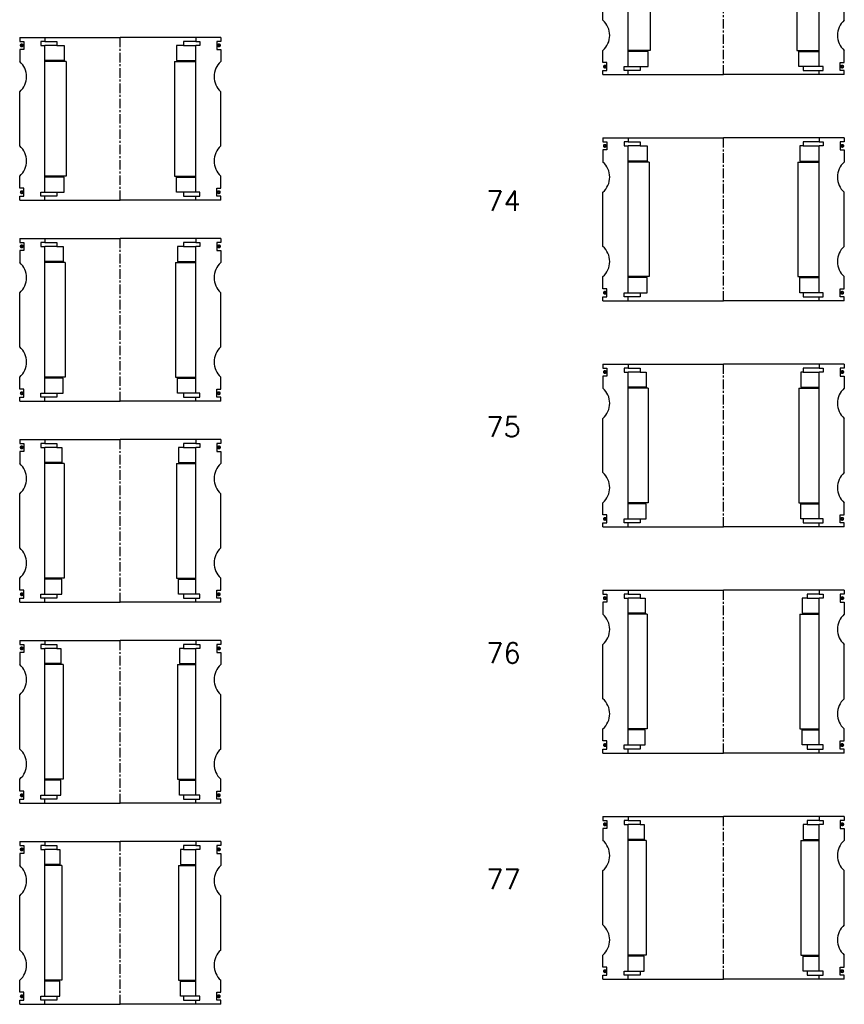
# Model space of a CAD drawing. Extents: x -2018 to 705, y -3434 to 3626.
# Tile 9 of 29: x -650 to -240, y -971 to -481. Entities that reach past the tile are written whole.
import ezdxf

# ---------------------------------------------------------------- set-up
doc = ezdxf.new("R2010")
doc.units = 0
doc.header["$LTSCALE"] = 0.15
doc.linetypes.add('CENTER', pattern=[50.8, 31.75, -6.35, 6.35, -6.35])
doc.layers.get('0').update_dxf_attribs({"linetype": 'CONTINUOUS'})
doc.layers.add('CENTER', color=9, linetype='CENTER')
doc.styles.add('ROMANS', font='romans')

# ---------------------------------------------------------------- blocks, each defined once
blk = doc.blocks.new('6S054B')
for p, q in [((-50, 40.5), (-37.5, 40.5)), ((-50, 40.5), (-50, 38.5)), ((-37.5, 40.5), (0, 40.5)), ((-37.5, 40.5), (-37.5, 38.5)), ((37.5, 40.5), (0, 40.5)), ((37.5, 40.5), (37.5, 38.5)), ((50, 40.5), (37.5, 40.5)), ((50, 40.5), (50, 38.5)), ((-50, 38.5), (-48, 38.5)), ((-48, 34.5), (-50, 34.5)), ((-50, 34.5), (-50, 28.5)), ((-48, 38.5), (-48, 34.5)), ((-37.5, 38.5), (-39.5, 38.5)), ((-39.5, 38.5), (-39.5, 36.5)), ((-39.5, 36.5), (-37.5, 36.5)), ((-37.5, 38.5), (-31.5, 38.5)), ((-37.5, -36.5), (-37.5, 36.5)), ((-31.5, 36.5), (-37.5, 36.5)), ((-31.5, 38.5), (-31.5, 36.5)), ((-31.5, 36.5), (-28, 36.5)), ((-28, 36.5), (-28, 29)), ((31.5, 36.5), (28, 36.5)), ((28, 36.5), (28, 29)), ((37.5, 38.5), (31.5, 38.5)), ((31.5, 38.5), (31.5, 36.5)), ((31.5, 36.5), (37.5, 36.5)), ((37.5, 38.5), (39.5, 38.5)), ((39.5, 36.5), (37.5, 36.5)), ((37.5, -36.5), (37.5, 36.5)), ((39.5, 38.5), (39.5, 36.5)), ((50, 38.5), (48, 38.5)), ((48, 38.5), (48, 34.5)), ((48, 34.5), (50, 34.5)), ((50, 34.5), (50, 28.5)), ((-28, 29), (-37.5, 29)), ((-27, 28.5), (-37.5, 28.5)), ((-27, 28.5), (-27, -28.5)), ((27, 28.5), (27, -28.5)), ((27, 28.5), (37.5, 28.5)), ((28, 29), (37.5, 29)), ((-50, -13.5), (-50, 13.5)), ((50, -13.5), (50, 13.5)), ((-50, -34.5), (-50, -28.5)), ((-27, -28.5), (-37.5, -28.5)), ((-28, -29), (-37.5, -29)), ((-28, -36.5), (-28, -29)), ((27, -28.5), (37.5, -28.5)), ((28, -36.5), (28, -29)), ((28, -29), (37.5, -29)), ((50, -34.5), (50, -28.5)), ((-48, -34.5), (-50, -34.5)), ((-50, -40.5), (-50, -38.5)), ((-50, -38.5), (-48, -38.5)), ((-48, -38.5), (-48, -34.5)), ((-39.5, -38.5), (-39.5, -36.5)), ((-39.5, -36.5), (-37.5, -36.5)), ((-37.5, -38.5), (-39.5, -38.5)), ((-37.5, -36.5), (-31.5, -36.5)), ((-37.5, -40.5), (-37.5, -38.5)), ((-31.5, -38.5), (-37.5, -38.5)), ((-31.5, -36.5), (-31.5, -38.5)), ((-31.5, -36.5), (-28, -36.5)), ((31.5, -36.5), (28, -36.5)), ((37.5, -36.5), (31.5, -36.5)), ((31.5, -36.5), (31.5, -38.5)), ((31.5, -38.5), (37.5, -38.5)), ((39.5, -36.5), (37.5, -36.5)), ((37.5, -40.5), (37.5, -38.5)), ((37.5, -38.5), (39.5, -38.5)), ((39.5, -38.5), (39.5, -36.5)), ((48, -38.5), (48, -34.5)), ((48, -34.5), (50, -34.5)), ((50, -38.5), (48, -38.5)), ((50, -40.5), (50, -38.5)), ((-50, -40.5), (-37.5, -40.5)), ((-37.5, -40.5), (0, -40.5)), ((37.5, -40.5), (0, -40.5)), ((50, -40.5), (37.5, -40.5))]:
    blk.add_line(p, q)
at = {"const_width": 0.95}
for points in [[(-48.51, 36.54, -1), (-49.56, 36.54, -1)], [(48.51, 36.54, 1), (49.56, 36.54, 1)], [(-48.45, -36.52, -1), (-49.5, -36.52, -1)], [(48.45, -36.52, 1), (49.5, -36.52, 1)]]:
    blk.add_lwpolyline(points, format="xyb", close=True, dxfattribs=at)
for centre, start, end in [((-56.61, 21), 311.4096, 48.5904), ((56.61, 21), 131.4096, 228.5904), ((-56.61, -21), 311.4096, 48.5904), ((56.61, -21), 131.4096, 228.5904)]:
    blk.add_arc(centre, 10, start, end)
at = {"layer": 'CENTER'}
blk.add_line((0, -40.5), (0, 40.5), dxfattribs=at)
blk = doc.blocks.new('6S055B')
for p, q in [((-50, 40.5), (-37.5, 40.5)), ((-50, 40.5), (-50, 38.5)), ((-37.5, 40.5), (0, 40.5)), ((-37.5, 40.5), (-37.5, 38.5)), ((37.5, 40.5), (0, 40.5)), ((37.5, 40.5), (37.5, 38.5)), ((50, 40.5), (37.5, 40.5)), ((50, 40.5), (50, 38.5)), ((-50, 38.5), (-48, 38.5)), ((-48, 34.5), (-50, 34.5)), ((-50, 34.5), (-50, 28.5)), ((-48, 38.5), (-48, 34.5)), ((-37.5, 38.5), (-39.5, 38.5)), ((-39.5, 38.5), (-39.5, 36.5)), ((-39.5, 36.5), (-37.5, 36.5)), ((-37.5, 38.5), (-31.5, 38.5)), ((-37.5, -36.5), (-37.5, 36.5)), ((-31.5, 36.5), (-37.5, 36.5)), ((-31.5, 38.5), (-31.5, 36.5)), ((-31.5, 36.5), (-28.5, 36.5)), ((-28.5, 36.5), (-28.5, 29)), ((31.5, 36.5), (28.5, 36.5)), ((28.5, 36.5), (28.5, 29)), ((37.5, 38.5), (31.5, 38.5)), ((31.5, 38.5), (31.5, 36.5)), ((31.5, 36.5), (37.5, 36.5)), ((37.5, 38.5), (39.5, 38.5)), ((39.5, 36.5), (37.5, 36.5)), ((37.5, -36.5), (37.5, 36.5)), ((39.5, 38.5), (39.5, 36.5)), ((50, 38.5), (48, 38.5)), ((48, 38.5), (48, 34.5)), ((48, 34.5), (50, 34.5)), ((50, 34.5), (50, 28.5)), ((-28.5, 29), (-37.5, 29)), ((-27.5, 28.5), (-37.5, 28.5)), ((-27.5, 28.5), (-27.5, -28.5)), ((27.5, 28.5), (27.5, -28.5)), ((27.5, 28.5), (37.5, 28.5)), ((28.5, 29), (37.5, 29)), ((-50, -13.5), (-50, 13.5)), ((50, -13.5), (50, 13.5)), ((-50, -34.5), (-50, -28.5)), ((-27.5, -28.5), (-37.5, -28.5)), ((-28.5, -29), (-37.5, -29)), ((-28.5, -36.5), (-28.5, -29)), ((27.5, -28.5), (37.5, -28.5)), ((28.5, -36.5), (28.5, -29)), ((28.5, -29), (37.5, -29)), ((50, -34.5), (50, -28.5)), ((-48, -34.5), (-50, -34.5)), ((-50, -40.5), (-50, -38.5)), ((-50, -38.5), (-48, -38.5)), ((-48, -38.5), (-48, -34.5)), ((-39.5, -38.5), (-39.5, -36.5)), ((-39.5, -36.5), (-37.5, -36.5)), ((-37.5, -38.5), (-39.5, -38.5)), ((-37.5, -36.5), (-31.5, -36.5)), ((-37.5, -40.5), (-37.5, -38.5)), ((-31.5, -38.5), (-37.5, -38.5)), ((-31.5, -36.5), (-31.5, -38.5)), ((-31.5, -36.5), (-28.5, -36.5)), ((31.5, -36.5), (28.5, -36.5)), ((37.5, -36.5), (31.5, -36.5)), ((31.5, -36.5), (31.5, -38.5)), ((31.5, -38.5), (37.5, -38.5)), ((39.5, -36.5), (37.5, -36.5)), ((37.5, -40.5), (37.5, -38.5)), ((37.5, -38.5), (39.5, -38.5)), ((39.5, -38.5), (39.5, -36.5)), ((48, -38.5), (48, -34.5)), ((48, -34.5), (50, -34.5)), ((50, -38.5), (48, -38.5)), ((50, -40.5), (50, -38.5)), ((-50, -40.5), (-37.5, -40.5)), ((-37.5, -40.5), (0, -40.5)), ((37.5, -40.5), (0, -40.5)), ((50, -40.5), (37.5, -40.5))]:
    blk.add_line(p, q)
at = {"const_width": 0.95}
for points in [[(-48.51, 36.54, -1), (-49.56, 36.54, -1)], [(48.51, 36.54, 1), (49.56, 36.54, 1)], [(-48.45, -36.52, -1), (-49.5, -36.52, -1)], [(48.45, -36.52, 1), (49.5, -36.52, 1)]]:
    blk.add_lwpolyline(points, format="xyb", close=True, dxfattribs=at)
for centre, start, end in [((-56.61, 21), 311.4096, 48.5904), ((56.61, 21), 131.4096, 228.5904), ((-56.61, -21), 311.4096, 48.5904), ((56.61, -21), 131.4096, 228.5904)]:
    blk.add_arc(centre, 10, start, end)
at = {"layer": 'CENTER'}
blk.add_line((0, -40.5), (0, 40.5), dxfattribs=at)
blk = doc.blocks.new('6S077B')
for p, q in [((-60, 40.5), (-47.5, 40.5)), ((-60, 40.5), (-60, 38.5)), ((-47.5, 40.5), (0, 40.5)), ((-47.5, 40.5), (-47.5, 38.5)), ((47.5, 40.5), (0, 40.5)), ((47.5, 40.5), (47.5, 38.5)), ((60, 40.5), (47.5, 40.5)), ((60, 40.5), (60, 38.5)), ((-60, 38.5), (-58, 38.5)), ((-58, 34.5), (-60, 34.5)), ((-60, 34.5), (-60, 28.5)), ((-58, 38.5), (-58, 34.5)), ((-47.5, 38.5), (-49.5, 38.5)), ((-49.5, 38.5), (-49.5, 36.5)), ((-49.5, 36.5), (-47.5, 36.5)), ((-47.5, 38.5), (-41.5, 38.5)), ((-47.5, -36.5), (-47.5, 36.5)), ((-41.5, 36.5), (-47.5, 36.5)), ((-41.5, 38.5), (-41.5, 36.5)), ((-41.5, 36.5), (-39.5, 36.5)), ((-39.5, 36.5), (-39.5, 29)), ((41.5, 36.5), (39.5, 36.5)), ((39.5, 36.5), (39.5, 29)), ((47.5, 38.5), (41.5, 38.5)), ((41.5, 38.5), (41.5, 36.5)), ((41.5, 36.5), (47.5, 36.5)), ((47.5, 38.5), (49.5, 38.5)), ((49.5, 36.5), (47.5, 36.5)), ((47.5, -36.5), (47.5, 36.5)), ((49.5, 38.5), (49.5, 36.5)), ((60, 38.5), (58, 38.5)), ((58, 38.5), (58, 34.5)), ((58, 34.5), (60, 34.5)), ((60, 34.5), (60, 28.5)), ((-39.5, 29), (-47.5, 29)), ((-38.5, 28.5), (-47.5, 28.5)), ((-38.5, 28.5), (-38.5, -28.5)), ((38.5, 28.5), (38.5, -28.5)), ((38.5, 28.5), (47.5, 28.5)), ((39.5, 29), (47.5, 29)), ((-60, -13.5), (-60, 13.5)), ((60, -13.5), (60, 13.5)), ((-60, -34.5), (-60, -28.5)), ((-38.5, -28.5), (-47.5, -28.5)), ((-39.5, -29), (-47.5, -29)), ((-39.5, -36.5), (-39.5, -29)), ((38.5, -28.5), (47.5, -28.5)), ((39.5, -36.5), (39.5, -29)), ((39.5, -29), (47.5, -29)), ((60, -34.5), (60, -28.5)), ((-58, -34.5), (-60, -34.5)), ((-60, -40.5), (-60, -38.5)), ((-60, -38.5), (-58, -38.5)), ((-58, -38.5), (-58, -34.5)), ((-49.5, -38.5), (-49.5, -36.5)), ((-49.5, -36.5), (-47.5, -36.5)), ((-47.5, -38.5), (-49.5, -38.5)), ((-47.5, -36.5), (-41.5, -36.5)), ((-47.5, -40.5), (-47.5, -38.5)), ((-41.5, -38.5), (-47.5, -38.5)), ((-41.5, -36.5), (-41.5, -38.5)), ((-41.5, -36.5), (-39.5, -36.5)), ((41.5, -36.5), (39.5, -36.5)), ((47.5, -36.5), (41.5, -36.5)), ((41.5, -36.5), (41.5, -38.5)), ((41.5, -38.5), (47.5, -38.5)), ((49.5, -36.5), (47.5, -36.5)), ((47.5, -40.5), (47.5, -38.5)), ((47.5, -38.5), (49.5, -38.5)), ((49.5, -38.5), (49.5, -36.5)), ((58, -38.5), (58, -34.5)), ((58, -34.5), (60, -34.5)), ((60, -38.5), (58, -38.5)), ((60, -40.5), (60, -38.5)), ((-60, -40.5), (-47.5, -40.5)), ((-47.5, -40.5), (0, -40.5)), ((47.5, -40.5), (0, -40.5)), ((60, -40.5), (47.5, -40.5))]:
    blk.add_line(p, q)
at = {"const_width": 0.95}
for points in [[(-58.51, 36.54, -1), (-59.56, 36.54, -1)], [(58.51, 36.54, 1), (59.56, 36.54, 1)], [(-58.45, -36.52, -1), (-59.5, -36.52, -1)], [(58.45, -36.52, 1), (59.5, -36.52, 1)]]:
    blk.add_lwpolyline(points, format="xyb", close=True, dxfattribs=at)
for centre, start, end in [((-66.61, 21), 311.4096, 48.5904), ((66.61, 21), 131.4096, 228.5904), ((-66.61, -21), 311.4096, 48.5904), ((66.61, -21), 131.4096, 228.5904)]:
    blk.add_arc(centre, 10, start, end)
at = {"layer": 'CENTER'}
blk.add_line((0, -40.5), (0, 40.5), dxfattribs=at)
blk = doc.blocks.new('6S076B')
for p, q in [((-60, 40.5), (-47.5, 40.5)), ((-60, 40.5), (-60, 38.5)), ((-47.5, 40.5), (0, 40.5)), ((-47.5, 40.5), (-47.5, 38.5)), ((47.5, 40.5), (0, 40.5)), ((47.5, 40.5), (47.5, 38.5)), ((60, 40.5), (47.5, 40.5)), ((60, 40.5), (60, 38.5)), ((-60, 38.5), (-58, 38.5)), ((-58, 34.5), (-60, 34.5)), ((-60, 34.5), (-60, 28.5)), ((-58, 38.5), (-58, 34.5)), ((-47.5, 38.5), (-49.5, 38.5)), ((-49.5, 38.5), (-49.5, 36.5)), ((-49.5, 36.5), (-47.5, 36.5)), ((-47.5, 38.5), (-41.5, 38.5)), ((-47.5, -36.5), (-47.5, 36.5)), ((-41.5, 36.5), (-47.5, 36.5)), ((-41.5, 38.5), (-41.5, 36.5)), ((-41.5, 36.5), (-39, 36.5)), ((-39, 36.5), (-39, 29)), ((41.5, 36.5), (39, 36.5)), ((39, 36.5), (39, 29)), ((47.5, 38.5), (41.5, 38.5)), ((41.5, 38.5), (41.5, 36.5)), ((41.5, 36.5), (47.5, 36.5)), ((47.5, 38.5), (49.5, 38.5)), ((49.5, 36.5), (47.5, 36.5)), ((47.5, -36.5), (47.5, 36.5)), ((49.5, 38.5), (49.5, 36.5)), ((60, 38.5), (58, 38.5)), ((58, 38.5), (58, 34.5)), ((58, 34.5), (60, 34.5)), ((60, 34.5), (60, 28.5)), ((-39, 29), (-47.5, 29)), ((-38, 28.5), (-47.5, 28.5)), ((-38, 28.5), (-38, -28.5)), ((38, 28.5), (38, -28.5)), ((38, 28.5), (47.5, 28.5)), ((39, 29), (47.5, 29)), ((-60, -13.5), (-60, 13.5)), ((60, -13.5), (60, 13.5)), ((-60, -34.5), (-60, -28.5)), ((-38, -28.5), (-47.5, -28.5)), ((-39, -29), (-47.5, -29)), ((-39, -36.5), (-39, -29)), ((38, -28.5), (47.5, -28.5)), ((39, -36.5), (39, -29)), ((39, -29), (47.5, -29)), ((60, -34.5), (60, -28.5)), ((-58, -34.5), (-60, -34.5)), ((-60, -40.5), (-60, -38.5)), ((-60, -38.5), (-58, -38.5)), ((-58, -38.5), (-58, -34.5)), ((-49.5, -38.5), (-49.5, -36.5)), ((-49.5, -36.5), (-47.5, -36.5)), ((-47.5, -38.5), (-49.5, -38.5)), ((-47.5, -36.5), (-41.5, -36.5)), ((-47.5, -40.5), (-47.5, -38.5)), ((-41.5, -38.5), (-47.5, -38.5)), ((-41.5, -36.5), (-41.5, -38.5)), ((-41.5, -36.5), (-39, -36.5)), ((41.5, -36.5), (39, -36.5)), ((47.5, -36.5), (41.5, -36.5)), ((41.5, -36.5), (41.5, -38.5)), ((41.5, -38.5), (47.5, -38.5)), ((49.5, -36.5), (47.5, -36.5)), ((47.5, -40.5), (47.5, -38.5)), ((47.5, -38.5), (49.5, -38.5)), ((49.5, -38.5), (49.5, -36.5)), ((58, -38.5), (58, -34.5)), ((58, -34.5), (60, -34.5)), ((60, -38.5), (58, -38.5)), ((60, -40.5), (60, -38.5)), ((-60, -40.5), (-47.5, -40.5)), ((-47.5, -40.5), (0, -40.5)), ((47.5, -40.5), (0, -40.5)), ((60, -40.5), (47.5, -40.5))]:
    blk.add_line(p, q)
at = {"const_width": 0.95}
for points in [[(-58.51, 36.54, -1), (-59.56, 36.54, -1)], [(58.51, 36.54, 1), (59.56, 36.54, 1)], [(-58.45, -36.52, -1), (-59.5, -36.52, -1)], [(58.45, -36.52, 1), (59.5, -36.52, 1)]]:
    blk.add_lwpolyline(points, format="xyb", close=True, dxfattribs=at)
for centre, start, end in [((-66.61, 21), 311.4096, 48.5904), ((66.61, 21), 131.4096, 228.5904), ((-66.61, -21), 311.4096, 48.5904), ((66.61, -21), 131.4096, 228.5904)]:
    blk.add_arc(centre, 10, start, end)
at = {"layer": 'CENTER'}
blk.add_line((0, -40.5), (0, 40.5), dxfattribs=at)
blk = doc.blocks.new('6S075B')
for p, q in [((-60, 40.5), (-47.5, 40.5)), ((-60, 40.5), (-60, 38.5)), ((-47.5, 40.5), (0, 40.5)), ((-47.5, 40.5), (-47.5, 38.5)), ((47.5, 40.5), (0, 40.5)), ((47.5, 40.5), (47.5, 38.5)), ((60, 40.5), (47.5, 40.5)), ((60, 40.5), (60, 38.5)), ((-60, 38.5), (-58, 38.5)), ((-58, 34.5), (-60, 34.5)), ((-60, 34.5), (-60, 28.5)), ((-58, 38.5), (-58, 34.5)), ((-47.5, 38.5), (-49.5, 38.5)), ((-49.5, 38.5), (-49.5, 36.5)), ((-49.5, 36.5), (-47.5, 36.5)), ((-47.5, 38.5), (-41.5, 38.5)), ((-47.5, -36.5), (-47.5, 36.5)), ((-41.5, 36.5), (-47.5, 36.5)), ((-41.5, 38.5), (-41.5, 36.5)), ((-41.5, 36.5), (-38.5, 36.5)), ((-38.5, 36.5), (-38.5, 29)), ((39.5, 36.5), (38.5, 36.5)), ((38.5, 36.5), (38.5, 29)), ((47.5, 38.5), (39.5, 38.5)), ((39.5, 38.5), (39.5, 36.5)), ((39.5, 36.5), (47.5, 36.5)), ((47.5, 38.5), (49.5, 38.5)), ((49.5, 36.5), (47.5, 36.5)), ((47.5, -36.5), (47.5, 36.5)), ((49.5, 38.5), (49.5, 36.5)), ((60, 38.5), (58, 38.5)), ((58, 38.5), (58, 34.5)), ((58, 34.5), (60, 34.5)), ((60, 34.5), (60, 28.5)), ((-38.5, 29), (-47.5, 29)), ((-37.5, 28.5), (-47.5, 28.5)), ((-37.5, 28.5), (-37.5, -28.5)), ((37.5, 28.5), (37.5, -28.5)), ((37.5, 28.5), (47.5, 28.5)), ((38.5, 29), (47.5, 29)), ((-60, -13.5), (-60, 13.5)), ((60, -13.5), (60, 13.5)), ((-60, -34.5), (-60, -28.5)), ((-37.5, -28.5), (-47.5, -28.5)), ((-38.5, -29), (-47.5, -29)), ((-38.5, -36.5), (-38.5, -29)), ((37.5, -28.5), (47.5, -28.5)), ((38.5, -36.5), (38.5, -29)), ((38.5, -29), (47.5, -29)), ((60, -34.5), (60, -28.5)), ((-58, -34.5), (-60, -34.5)), ((-60, -40.5), (-60, -38.5)), ((-60, -38.5), (-58, -38.5)), ((-58, -38.5), (-58, -34.5)), ((-49.5, -38.5), (-49.5, -36.5)), ((-49.5, -36.5), (-47.5, -36.5)), ((-47.5, -38.5), (-49.5, -38.5)), ((-47.5, -36.5), (-41.5, -36.5)), ((-47.5, -40.5), (-47.5, -38.5)), ((-41.5, -38.5), (-47.5, -38.5)), ((-41.5, -36.5), (-41.5, -38.5)), ((-41.5, -36.5), (-38.5, -36.5)), ((39.5, -36.5), (38.5, -36.5)), ((47.5, -36.5), (39.5, -36.5)), ((39.5, -36.5), (39.5, -38.5)), ((39.5, -38.5), (47.5, -38.5)), ((49.5, -36.5), (47.5, -36.5)), ((47.5, -40.5), (47.5, -38.5)), ((47.5, -38.5), (49.5, -38.5)), ((49.5, -38.5), (49.5, -36.5)), ((58, -38.5), (58, -34.5)), ((58, -34.5), (60, -34.5)), ((60, -38.5), (58, -38.5)), ((60, -40.5), (60, -38.5)), ((-60, -40.5), (-47.5, -40.5)), ((-47.5, -40.5), (0, -40.5)), ((47.5, -40.5), (0, -40.5)), ((60, -40.5), (47.5, -40.5))]:
    blk.add_line(p, q)
at = {"const_width": 0.95}
for points in [[(-58.51, 36.54, -1), (-59.56, 36.54, -1)], [(58.51, 36.54, 1), (59.56, 36.54, 1)], [(-58.45, -36.52, -1), (-59.5, -36.52, -1)], [(58.45, -36.52, 1), (59.5, -36.52, 1)]]:
    blk.add_lwpolyline(points, format="xyb", close=True, dxfattribs=at)
for centre, start, end in [((-66.61, 21), 311.4096, 48.5904), ((66.61, 21), 131.4096, 228.5904), ((-66.61, -21), 311.4096, 48.5904), ((66.61, -21), 131.4096, 228.5904)]:
    blk.add_arc(centre, 10, start, end)
at = {"layer": 'CENTER'}
blk.add_line((0, -40.5), (0, 40.5), dxfattribs=at)
blk = doc.blocks.new('6S074B')
for p, q in [((-60, 40.5), (-47.5, 40.5)), ((-60, 40.5), (-60, 38.5)), ((-47.5, 40.5), (0, 40.5)), ((-47.5, 40.5), (-47.5, 38.5)), ((47.5, 40.5), (0, 40.5)), ((47.5, 40.5), (47.5, 38.5)), ((60, 40.5), (47.5, 40.5)), ((60, 40.5), (60, 38.5)), ((-60, 38.5), (-58, 38.5)), ((-58, 34.5), (-60, 34.5)), ((-60, 34.5), (-60, 28.5)), ((-58, 38.5), (-58, 34.5)), ((-47.5, 38.5), (-49.5, 38.5)), ((-49.5, 38.5), (-49.5, 36.5)), ((-49.5, 36.5), (-47.5, 36.5)), ((-47.5, 38.5), (-41.5, 38.5)), ((-47.5, -36.5), (-47.5, 36.5)), ((-41.5, 36.5), (-47.5, 36.5)), ((-41.5, 38.5), (-41.5, 36.5)), ((-41.5, 36.5), (-38, 36.5)), ((-38, 36.5), (-38, 29)), ((39.5, 36.5), (38, 36.5)), ((38, 36.5), (38, 29)), ((47.5, 38.5), (39.5, 38.5)), ((39.5, 38.5), (39.5, 36.5)), ((39.5, 36.5), (47.5, 36.5)), ((47.5, 38.5), (49.5, 38.5)), ((49.5, 36.5), (47.5, 36.5)), ((47.5, -36.5), (47.5, 36.5)), ((49.5, 38.5), (49.5, 36.5)), ((60, 38.5), (58, 38.5)), ((58, 38.5), (58, 34.5)), ((58, 34.5), (60, 34.5)), ((60, 34.5), (60, 28.5)), ((-38, 29), (-47.5, 29)), ((-37, 28.5), (-47.5, 28.5)), ((-37, 28.5), (-37, -28.5)), ((37, 28.5), (37, -28.5)), ((37, 28.5), (47.5, 28.5)), ((38, 29), (47.5, 29)), ((-60, -13.5), (-60, 13.5)), ((60, -13.5), (60, 13.5)), ((-60, -34.5), (-60, -28.5)), ((-37, -28.5), (-47.5, -28.5)), ((-38, -29), (-47.5, -29)), ((-38, -36.5), (-38, -29)), ((37, -28.5), (47.5, -28.5)), ((38, -36.5), (38, -29)), ((38, -29), (47.5, -29)), ((60, -34.5), (60, -28.5)), ((-58, -34.5), (-60, -34.5)), ((-60, -40.5), (-60, -38.5)), ((-60, -38.5), (-58, -38.5)), ((-58, -38.5), (-58, -34.5)), ((-49.5, -38.5), (-49.5, -36.5)), ((-49.5, -36.5), (-47.5, -36.5)), ((-47.5, -38.5), (-49.5, -38.5)), ((-47.5, -36.5), (-41.5, -36.5)), ((-47.5, -40.5), (-47.5, -38.5)), ((-41.5, -38.5), (-47.5, -38.5)), ((-41.5, -36.5), (-41.5, -38.5)), ((-41.5, -36.5), (-38, -36.5)), ((39.5, -36.5), (38, -36.5)), ((47.5, -36.5), (39.5, -36.5)), ((39.5, -36.5), (39.5, -38.5)), ((39.5, -38.5), (47.5, -38.5)), ((49.5, -36.5), (47.5, -36.5)), ((47.5, -40.5), (47.5, -38.5)), ((47.5, -38.5), (49.5, -38.5)), ((49.5, -38.5), (49.5, -36.5)), ((58, -38.5), (58, -34.5)), ((58, -34.5), (60, -34.5)), ((60, -38.5), (58, -38.5)), ((60, -40.5), (60, -38.5)), ((-60, -40.5), (-47.5, -40.5)), ((-47.5, -40.5), (0, -40.5)), ((47.5, -40.5), (0, -40.5)), ((60, -40.5), (47.5, -40.5))]:
    blk.add_line(p, q)
at = {"const_width": 0.95}
for points in [[(-58.51, 36.54, -1), (-59.56, 36.54, -1)], [(58.51, 36.54, 1), (59.56, 36.54, 1)], [(-58.45, -36.52, -1), (-59.5, -36.52, -1)], [(58.45, -36.52, 1), (59.5, -36.52, 1)]]:
    blk.add_lwpolyline(points, format="xyb", close=True, dxfattribs=at)
for centre, start, end in [((-66.61, 21), 311.4096, 48.5904), ((66.61, 21), 131.4096, 228.5904), ((-66.61, -21), 311.4096, 48.5904), ((66.61, -21), 131.4096, 228.5904)]:
    blk.add_arc(centre, 10, start, end)
at = {"layer": 'CENTER'}
blk.add_line((0, -40.5), (0, 40.5), dxfattribs=at)
blk = doc.blocks.new('6S073B')
for p, q in [((-60, 40.5), (-47.5, 40.5)), ((-60, 40.5), (-60, 38.5)), ((-47.5, 40.5), (0, 40.5)), ((-47.5, 40.5), (-47.5, 38.5)), ((47.5, 40.5), (0, 40.5)), ((47.5, 40.5), (47.5, 38.5)), ((60, 40.5), (47.5, 40.5)), ((60, 40.5), (60, 38.5)), ((-60, 38.5), (-58, 38.5)), ((-58, 34.5), (-60, 34.5)), ((-60, 34.5), (-60, 28.5)), ((-58, 38.5), (-58, 34.5)), ((-47.5, 38.5), (-49.5, 38.5)), ((-49.5, 38.5), (-49.5, 36.5)), ((-49.5, 36.5), (-47.5, 36.5)), ((-47.5, 38.5), (-41.5, 38.5)), ((-47.5, -36.5), (-47.5, 36.5)), ((-41.5, 36.5), (-47.5, 36.5)), ((-41.5, 38.5), (-41.5, 36.5)), ((-41.5, 36.5), (-37.5, 36.5)), ((-37.5, 36.5), (-37.5, 29)), ((39.5, 36.5), (37.5, 36.5)), ((37.5, 36.5), (37.5, 29)), ((47.5, 38.5), (39.5, 38.5)), ((39.5, 38.5), (39.5, 36.5)), ((39.5, 36.5), (47.5, 36.5)), ((47.5, 38.5), (49.5, 38.5)), ((49.5, 36.5), (47.5, 36.5)), ((47.5, -36.5), (47.5, 36.5)), ((49.5, 38.5), (49.5, 36.5)), ((60, 38.5), (58, 38.5)), ((58, 38.5), (58, 34.5)), ((58, 34.5), (60, 34.5)), ((60, 34.5), (60, 28.5)), ((-37.5, 29), (-47.5, 29)), ((-36.5, 28.5), (-47.5, 28.5)), ((-36.5, 28.5), (-36.5, -28.5)), ((36.5, 28.5), (36.5, -28.5)), ((36.5, 28.5), (47.5, 28.5)), ((37.5, 29), (47.5, 29)), ((-60, -13.5), (-60, 13.5)), ((60, -13.5), (60, 13.5)), ((-60, -34.5), (-60, -28.5)), ((-36.5, -28.5), (-47.5, -28.5)), ((-37.5, -29), (-47.5, -29)), ((-37.5, -36.5), (-37.5, -29)), ((36.5, -28.5), (47.5, -28.5)), ((37.5, -36.5), (37.5, -29)), ((37.5, -29), (47.5, -29)), ((60, -34.5), (60, -28.5)), ((-58, -34.5), (-60, -34.5)), ((-60, -40.5), (-60, -38.5)), ((-60, -38.5), (-58, -38.5)), ((-58, -38.5), (-58, -34.5)), ((-49.5, -38.5), (-49.5, -36.5)), ((-49.5, -36.5), (-47.5, -36.5)), ((-47.5, -38.5), (-49.5, -38.5)), ((-47.5, -36.5), (-41.5, -36.5)), ((-47.5, -40.5), (-47.5, -38.5)), ((-41.5, -38.5), (-47.5, -38.5)), ((-41.5, -36.5), (-41.5, -38.5)), ((-41.5, -36.5), (-37.5, -36.5)), ((39.5, -36.5), (37.5, -36.5)), ((47.5, -36.5), (39.5, -36.5)), ((39.5, -36.5), (39.5, -38.5)), ((39.5, -38.5), (47.5, -38.5)), ((49.5, -36.5), (47.5, -36.5)), ((47.5, -40.5), (47.5, -38.5)), ((47.5, -38.5), (49.5, -38.5)), ((49.5, -38.5), (49.5, -36.5)), ((58, -38.5), (58, -34.5)), ((58, -34.5), (60, -34.5)), ((60, -38.5), (58, -38.5)), ((60, -40.5), (60, -38.5)), ((-60, -40.5), (-47.5, -40.5)), ((-47.5, -40.5), (0, -40.5)), ((47.5, -40.5), (0, -40.5)), ((60, -40.5), (47.5, -40.5))]:
    blk.add_line(p, q)
at = {"const_width": 0.95}
for points in [[(-58.51, 36.54, -1), (-59.56, 36.54, -1)], [(58.51, 36.54, 1), (59.56, 36.54, 1)], [(-58.45, -36.52, -1), (-59.5, -36.52, -1)], [(58.45, -36.52, 1), (59.5, -36.52, 1)]]:
    blk.add_lwpolyline(points, format="xyb", close=True, dxfattribs=at)
for centre, start, end in [((-66.61, 21), 311.4096, 48.5904), ((66.61, 21), 131.4096, 228.5904), ((-66.61, -21), 311.4096, 48.5904), ((66.61, -21), 131.4096, 228.5904)]:
    blk.add_arc(centre, 10, start, end)
at = {"layer": 'CENTER'}
blk.add_line((0, -40.5), (0, 40.5), dxfattribs=at)
blk = doc.blocks.new('6S058B')
for p, q in [((-50, 40.5), (-37.5, 40.5)), ((-50, 40.5), (-50, 38.5)), ((-37.5, 40.5), (0, 40.5)), ((-37.5, 40.5), (-37.5, 38.5)), ((37.5, 40.5), (0, 40.5)), ((37.5, 40.5), (37.5, 38.5)), ((50, 40.5), (37.5, 40.5)), ((50, 40.5), (50, 38.5)), ((-50, 38.5), (-48, 38.5)), ((-48, 34.5), (-50, 34.5)), ((-50, 34.5), (-50, 28.5)), ((-48, 38.5), (-48, 34.5)), ((-37.5, 38.5), (-39.5, 38.5)), ((-39.5, 38.5), (-39.5, 36.5)), ((-39.5, 36.5), (-37.5, 36.5)), ((-37.5, 38.5), (-31.5, 38.5)), ((-37.5, -36.5), (-37.5, 36.5)), ((-31.5, 36.5), (-37.5, 36.5)), ((-31.5, 38.5), (-31.5, 36.5)), ((-31.5, 36.5), (-30, 36.5)), ((-30, 36.5), (-30, 29)), ((31.5, 36.5), (30, 36.5)), ((30, 36.5), (30, 29)), ((37.5, 38.5), (31.5, 38.5)), ((31.5, 38.5), (31.5, 36.5)), ((31.5, 36.5), (37.5, 36.5)), ((37.5, 38.5), (39.5, 38.5)), ((39.5, 36.5), (37.5, 36.5)), ((37.5, -36.5), (37.5, 36.5)), ((39.5, 38.5), (39.5, 36.5)), ((50, 38.5), (48, 38.5)), ((48, 38.5), (48, 34.5)), ((48, 34.5), (50, 34.5)), ((50, 34.5), (50, 28.5)), ((-30, 29), (-37.5, 29)), ((-29, 28.5), (-37.5, 28.5)), ((-29, 28.5), (-29, -28.5)), ((29, 28.5), (29, -28.5)), ((29, 28.5), (37.5, 28.5)), ((30, 29), (37.5, 29)), ((-50, -13.5), (-50, 13.5)), ((50, -13.5), (50, 13.5)), ((-50, -34.5), (-50, -28.5)), ((-29, -28.5), (-37.5, -28.5)), ((-30, -29), (-37.5, -29)), ((-30, -36.5), (-30, -29)), ((29, -28.5), (37.5, -28.5)), ((30, -36.5), (30, -29)), ((30, -29), (37.5, -29)), ((50, -34.5), (50, -28.5)), ((-48, -34.5), (-50, -34.5)), ((-50, -40.5), (-50, -38.5)), ((-50, -38.5), (-48, -38.5)), ((-48, -38.5), (-48, -34.5)), ((-39.5, -38.5), (-39.5, -36.5)), ((-39.5, -36.5), (-37.5, -36.5)), ((-37.5, -38.5), (-39.5, -38.5)), ((-37.5, -36.5), (-31.5, -36.5)), ((-37.5, -40.5), (-37.5, -38.5)), ((-31.5, -38.5), (-37.5, -38.5)), ((-31.5, -36.5), (-31.5, -38.5)), ((-31.5, -36.5), (-30, -36.5)), ((31.5, -36.5), (30, -36.5)), ((37.5, -36.5), (31.5, -36.5)), ((31.5, -36.5), (31.5, -38.5)), ((31.5, -38.5), (37.5, -38.5)), ((39.5, -36.5), (37.5, -36.5)), ((37.5, -40.5), (37.5, -38.5)), ((37.5, -38.5), (39.5, -38.5)), ((39.5, -38.5), (39.5, -36.5)), ((48, -38.5), (48, -34.5)), ((48, -34.5), (50, -34.5)), ((50, -38.5), (48, -38.5)), ((50, -40.5), (50, -38.5)), ((-50, -40.5), (-37.5, -40.5)), ((-37.5, -40.5), (0, -40.5)), ((37.5, -40.5), (0, -40.5)), ((50, -40.5), (37.5, -40.5))]:
    blk.add_line(p, q)
at = {"const_width": 0.95}
for points in [[(-48.51, 36.54, -1), (-49.56, 36.54, -1)], [(48.51, 36.54, 1), (49.56, 36.54, 1)], [(-48.45, -36.52, -1), (-49.5, -36.52, -1)], [(48.45, -36.52, 1), (49.5, -36.52, 1)]]:
    blk.add_lwpolyline(points, format="xyb", close=True, dxfattribs=at)
for centre, start, end in [((-56.61, 21), 311.4096, 48.5904), ((56.61, 21), 131.4096, 228.5904), ((-56.61, -21), 311.4096, 48.5904), ((56.61, -21), 131.4096, 228.5904)]:
    blk.add_arc(centre, 10, start, end)
at = {"layer": 'CENTER'}
blk.add_line((0, -40.5), (0, 40.5), dxfattribs=at)
blk = doc.blocks.new('6S057B')
for p, q in [((-50, 40.5), (-37.5, 40.5)), ((-50, 40.5), (-50, 38.5)), ((-37.5, 40.5), (0, 40.5)), ((-37.5, 40.5), (-37.5, 38.5)), ((37.5, 40.5), (0, 40.5)), ((37.5, 40.5), (37.5, 38.5)), ((50, 40.5), (37.5, 40.5)), ((50, 40.5), (50, 38.5)), ((-50, 38.5), (-48, 38.5)), ((-48, 34.5), (-50, 34.5)), ((-50, 34.5), (-50, 28.5)), ((-48, 38.5), (-48, 34.5)), ((-37.5, 38.5), (-39.5, 38.5)), ((-39.5, 38.5), (-39.5, 36.5)), ((-39.5, 36.5), (-37.5, 36.5)), ((-37.5, 38.5), (-31.5, 38.5)), ((-37.5, -36.5), (-37.5, 36.5)), ((-31.5, 36.5), (-37.5, 36.5)), ((-31.5, 38.5), (-31.5, 36.5)), ((-31.5, 36.5), (-29.5, 36.5)), ((-29.5, 36.5), (-29.5, 29)), ((31.5, 36.5), (29.5, 36.5)), ((29.5, 36.5), (29.5, 29)), ((37.5, 38.5), (31.5, 38.5)), ((31.5, 38.5), (31.5, 36.5)), ((31.5, 36.5), (37.5, 36.5)), ((37.5, 38.5), (39.5, 38.5)), ((39.5, 36.5), (37.5, 36.5)), ((37.5, -36.5), (37.5, 36.5)), ((39.5, 38.5), (39.5, 36.5)), ((50, 38.5), (48, 38.5)), ((48, 38.5), (48, 34.5)), ((48, 34.5), (50, 34.5)), ((50, 34.5), (50, 28.5)), ((-29.5, 29), (-37.5, 29)), ((-28.5, 28.5), (-37.5, 28.5)), ((-28.5, 28.5), (-28.5, -28.5)), ((28.5, 28.5), (28.5, -28.5)), ((28.5, 28.5), (37.5, 28.5)), ((29.5, 29), (37.5, 29)), ((-50, -13.5), (-50, 13.5)), ((50, -13.5), (50, 13.5)), ((-50, -34.5), (-50, -28.5)), ((-28.5, -28.5), (-37.5, -28.5)), ((-29.5, -29), (-37.5, -29)), ((-29.5, -36.5), (-29.5, -29)), ((28.5, -28.5), (37.5, -28.5)), ((29.5, -36.5), (29.5, -29)), ((29.5, -29), (37.5, -29)), ((50, -34.5), (50, -28.5)), ((-48, -34.5), (-50, -34.5)), ((-50, -40.5), (-50, -38.5)), ((-50, -38.5), (-48, -38.5)), ((-48, -38.5), (-48, -34.5)), ((-39.5, -38.5), (-39.5, -36.5)), ((-39.5, -36.5), (-37.5, -36.5)), ((-37.5, -38.5), (-39.5, -38.5)), ((-37.5, -36.5), (-31.5, -36.5)), ((-37.5, -40.5), (-37.5, -38.5)), ((-31.5, -38.5), (-37.5, -38.5)), ((-31.5, -36.5), (-31.5, -38.5)), ((-31.5, -36.5), (-29.5, -36.5)), ((31.5, -36.5), (29.5, -36.5)), ((37.5, -36.5), (31.5, -36.5)), ((31.5, -36.5), (31.5, -38.5)), ((31.5, -38.5), (37.5, -38.5)), ((39.5, -36.5), (37.5, -36.5)), ((37.5, -40.5), (37.5, -38.5)), ((37.5, -38.5), (39.5, -38.5)), ((39.5, -38.5), (39.5, -36.5)), ((48, -38.5), (48, -34.5)), ((48, -34.5), (50, -34.5)), ((50, -38.5), (48, -38.5)), ((50, -40.5), (50, -38.5)), ((-50, -40.5), (-37.5, -40.5)), ((-37.5, -40.5), (0, -40.5)), ((37.5, -40.5), (0, -40.5)), ((50, -40.5), (37.5, -40.5))]:
    blk.add_line(p, q)
at = {"const_width": 0.95}
for points in [[(-48.51, 36.54, -1), (-49.56, 36.54, -1)], [(48.51, 36.54, 1), (49.56, 36.54, 1)], [(-48.45, -36.52, -1), (-49.5, -36.52, -1)], [(48.45, -36.52, 1), (49.5, -36.52, 1)]]:
    blk.add_lwpolyline(points, format="xyb", close=True, dxfattribs=at)
for centre, start, end in [((-56.61, 21), 311.4096, 48.5904), ((56.61, 21), 131.4096, 228.5904), ((-56.61, -21), 311.4096, 48.5904), ((56.61, -21), 131.4096, 228.5904)]:
    blk.add_arc(centre, 10, start, end)
at = {"layer": 'CENTER'}
blk.add_line((0, -40.5), (0, 40.5), dxfattribs=at)
blk = doc.blocks.new('6S056B')
for p, q in [((-50, 40.5), (-37.5, 40.5)), ((-50, 40.5), (-50, 38.5)), ((-37.5, 40.5), (0, 40.5)), ((-37.5, 40.5), (-37.5, 38.5)), ((37.5, 40.5), (0, 40.5)), ((37.5, 40.5), (37.5, 38.5)), ((50, 40.5), (37.5, 40.5)), ((50, 40.5), (50, 38.5)), ((-50, 38.5), (-48, 38.5)), ((-48, 34.5), (-50, 34.5)), ((-50, 34.5), (-50, 28.5)), ((-48, 38.5), (-48, 34.5)), ((-37.5, 38.5), (-39.5, 38.5)), ((-39.5, 38.5), (-39.5, 36.5)), ((-39.5, 36.5), (-37.5, 36.5)), ((-37.5, 38.5), (-31.5, 38.5)), ((-37.5, -36.5), (-37.5, 36.5)), ((-31.5, 36.5), (-37.5, 36.5)), ((-31.5, 38.5), (-31.5, 36.5)), ((-31.5, 36.5), (-29, 36.5)), ((-29, 36.5), (-29, 29)), ((31.5, 36.5), (29, 36.5)), ((29, 36.5), (29, 29)), ((37.5, 38.5), (31.5, 38.5)), ((31.5, 38.5), (31.5, 36.5)), ((31.5, 36.5), (37.5, 36.5)), ((37.5, 38.5), (39.5, 38.5)), ((39.5, 36.5), (37.5, 36.5)), ((37.5, -36.5), (37.5, 36.5)), ((39.5, 38.5), (39.5, 36.5)), ((50, 38.5), (48, 38.5)), ((48, 38.5), (48, 34.5)), ((48, 34.5), (50, 34.5)), ((50, 34.5), (50, 28.5)), ((-29, 29), (-37.5, 29)), ((-28, 28.5), (-37.5, 28.5)), ((-28, 28.5), (-28, -28.5)), ((28, 28.5), (28, -28.5)), ((28, 28.5), (37.5, 28.5)), ((29, 29), (37.5, 29)), ((-50, -13.5), (-50, 13.5)), ((50, -13.5), (50, 13.5)), ((-50, -34.5), (-50, -28.5)), ((-28, -28.5), (-37.5, -28.5)), ((-29, -29), (-37.5, -29)), ((-29, -36.5), (-29, -29)), ((28, -28.5), (37.5, -28.5)), ((29, -36.5), (29, -29)), ((29, -29), (37.5, -29)), ((50, -34.5), (50, -28.5)), ((-48, -34.5), (-50, -34.5)), ((-50, -40.5), (-50, -38.5)), ((-50, -38.5), (-48, -38.5)), ((-48, -38.5), (-48, -34.5)), ((-39.5, -38.5), (-39.5, -36.5)), ((-39.5, -36.5), (-37.5, -36.5)), ((-37.5, -38.5), (-39.5, -38.5)), ((-37.5, -36.5), (-31.5, -36.5)), ((-37.5, -40.5), (-37.5, -38.5)), ((-31.5, -38.5), (-37.5, -38.5)), ((-31.5, -36.5), (-31.5, -38.5)), ((-31.5, -36.5), (-29, -36.5)), ((31.5, -36.5), (29, -36.5)), ((37.5, -36.5), (31.5, -36.5)), ((31.5, -36.5), (31.5, -38.5)), ((31.5, -38.5), (37.5, -38.5)), ((39.5, -36.5), (37.5, -36.5)), ((37.5, -40.5), (37.5, -38.5)), ((37.5, -38.5), (39.5, -38.5)), ((39.5, -38.5), (39.5, -36.5)), ((48, -38.5), (48, -34.5)), ((48, -34.5), (50, -34.5)), ((50, -38.5), (48, -38.5)), ((50, -40.5), (50, -38.5)), ((-50, -40.5), (-37.5, -40.5)), ((-37.5, -40.5), (0, -40.5)), ((37.5, -40.5), (0, -40.5)), ((50, -40.5), (37.5, -40.5))]:
    blk.add_line(p, q)
at = {"const_width": 0.95}
for points in [[(-48.51, 36.54, -1), (-49.56, 36.54, -1)], [(48.51, 36.54, 1), (49.56, 36.54, 1)], [(-48.45, -36.52, -1), (-49.5, -36.52, -1)], [(48.45, -36.52, 1), (49.5, -36.52, 1)]]:
    blk.add_lwpolyline(points, format="xyb", close=True, dxfattribs=at)
for centre, start, end in [((-56.61, 21), 311.4096, 48.5904), ((56.61, 21), 131.4096, 228.5904), ((-56.61, -21), 311.4096, 48.5904), ((56.61, -21), 131.4096, 228.5904)]:
    blk.add_arc(centre, 10, start, end)
at = {"layer": 'CENTER'}
blk.add_line((0, -40.5), (0, 40.5), dxfattribs=at)

msp = doc.modelspace()

# ---------------------------------------------------------------- block references
for name, p in [('6S073B', (-300, -468)), ('6S054B', (-600, -530.5)), ('6S074B', (-300, -580.5)), ('6S055B', (-600, -630.5)), ('6S075B', (-300, -693)), ('6S056B', (-600, -730.5)), ('6S076B', (-300, -805.5)), ('6S057B', (-600, -830.5)), ('6S077B', (-300, -918)), ('6S058B', (-600, -930.5))]:
    msp.add_blockref(name, p)

# ---------------------------------------------------------------- texts
at = {"style": 'ROMANS'}
for s, p in [('74', (-418.03, -576.26)), ('75', (-418.03, -688.76)), ('76', (-418.03, -801.26)), ('77', (-418.03, -913.76))]:
    msp.add_text(s, height=10, dxfattribs=at).set_placement(p)

doc.saveas('drawing.dxf')
